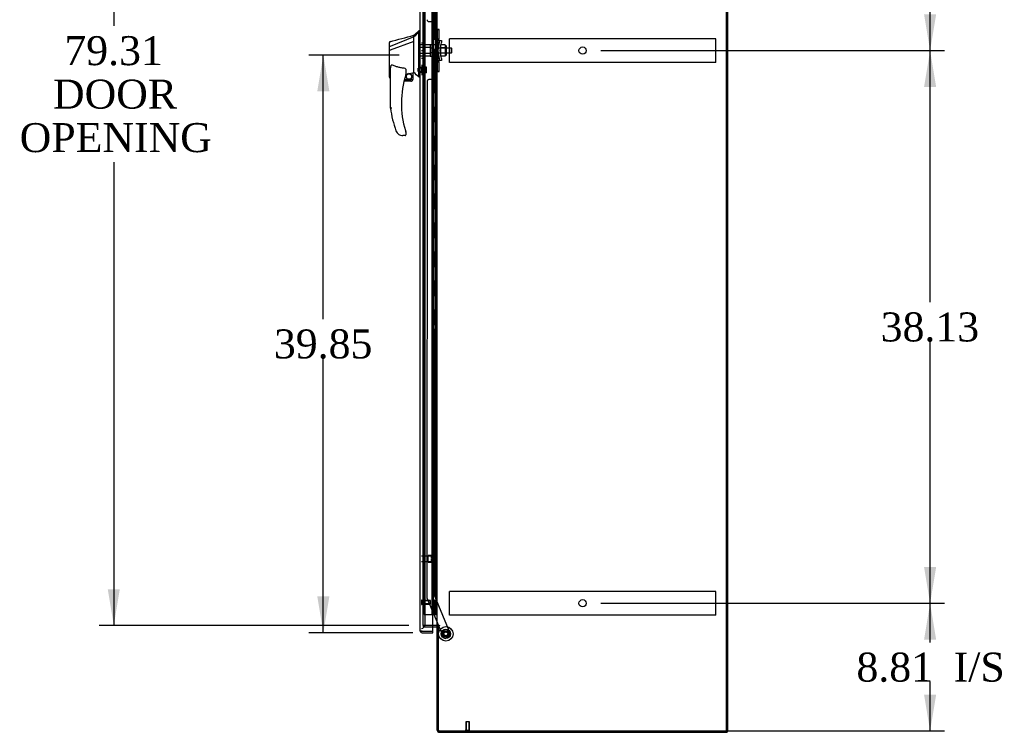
# Model space of a CAD drawing. Header units: inches. Extents: x 2 to 538, y -2 to 358.
# Tile 7 of 10: x 240 to 308, y 133 to 182. Entities that reach past the tile are written whole.
import ezdxf
from ezdxf.enums import TextEntityAlignment as Align
from ezdxf.lldxf.tags import DXFTag

# ---------------------------------------------------------------- set-up
doc = ezdxf.new("R2010")
doc.units = ezdxf.units.IN
doc.header["$MEASUREMENT"] = 0
for name, color, linetype in [('COM53964-3', 7, 'Continuous'), ('COM70220', 7, 'Continuous'), ('COM70760', 7, 'Continuous'), ('COM70763-5', 7, 'Continuous'), ('COM70838', 7, 'Continuous'), ('COM70839-6', 7, 'Continuous'), ('COM71202-5', 7, 'Continuous'), ('COM71205-4', 7, 'Continuous'), ('COM71206-8', 7, 'Continuous'), ('Default', 7, 'Continuous'), ('HAN86294', 7, 'Continuous'), ('HAN86294_NUT', 7, 'Continuous'), ('HAN86294_SCREW', 7, 'Continuous'), ('HAN86294_WASHER', 7, 'Continuous'), ('HAN_NUT', 7, 'Continuous'), ('NTS18147', 7, 'Continuous'), ('ROL87452', 7, 'Continuous'), ('RVT17786', 7, 'Continuous'), ('RVT19000', 7, 'Continuous'), ('SPC87322', 7, 'Continuous'), ('STD26122', 7, 'Continuous'), ('STD26258', 7, 'Continuous'), ('WAF25376', 7, 'Continuous'), ('WAM30038', 7, 'Continuous')]:
    doc.layers.add(name, color=color, linetype=linetype)
doc.styles.add('SEACAD_Times_New_Roman', font='times.ttf')
tags = doc.linetypes.add('HIDDEN2', pattern=[0.1875, 0.125, -0.0625]).pattern_tags.tags
tags[6:7] = [DXFTag(74, 4), DXFTag(75, 0), DXFTag(340, '0'), DXFTag(46, 0.0), DXFTag(50, 0.0), DXFTag(44, 0.0), DXFTag(45, 0.0)]
tags[4:5] = [DXFTag(74, 4), DXFTag(75, 0), DXFTag(340, '0'), DXFTag(46, 0.0), DXFTag(50, 0.0), DXFTag(44, 0.0), DXFTag(45, 0.0)]
doc.dimstyles.new('HAMMOND_(STH_-_540x360)', dxfattribs={"dimtxt": 2, "dimasz": 2.5, "dimexe": 1, "dimexo": 1, "dimgap": 0.5, "dimtad": 0, "dimtih": 1, "dimtoh": 1, "dimzin": 0, "dimdsep": 46, "dimtxsty": 'SEACAD_Times_New_Roman', "dimblk1": '_SE_FILLED', "dimblk2": '_SE_FILLED', "dimsah": 1, "dimcen": 1, "dimadec": 0, "dimazin": 0, "dimtfac": 0.8, "dimtofl": 0, "dimtmove": 0, "dimatfit": 3, "dimfxl": 1, "dimtolj": 1, "dimtzin": 0, "dimarcsym": 0})

# ---------------------------------------------------------------- blocks, each defined once
blk = doc.blocks.new('SE3')
at = {"layer": 'COM53964-3', "color": 7, "linetype": 'HIDDEN2'}
for p, q in [((269.968, 180.429), (269.968, 180.567)), ((288.343, 180.567), (269.968, 180.567)), ((269.968, 179.08), (269.968, 180.429)), ((288.343, 180.429), (288.343, 180.567)), ((288.343, 179.08), (288.343, 180.429)), ((269.968, 178.942), (269.968, 179.08)), ((288.343, 178.942), (269.968, 178.942)), ((288.343, 178.942), (288.343, 179.08)), ((269.968, 142.299), (269.968, 142.437)), ((288.343, 142.437), (269.968, 142.437)), ((269.968, 140.95), (269.968, 142.299)), ((288.343, 142.299), (288.343, 142.437)), ((288.343, 140.95), (288.343, 142.299)), ((269.968, 140.812), (269.968, 140.95)), ((288.343, 140.812), (269.968, 140.812)), ((288.343, 140.812), (288.343, 140.95))]:
    blk.add_line(p, q, dxfattribs=at)
for centre in [(279.155, 179.755), (279.155, 141.625)]:
    blk.add_circle(centre, 0.25, dxfattribs=at)
at = {"layer": 'COM70220', "color": 7, "linetype": 'HIDDEN2'}
for p, q in [((268.283, 140.396), (268.283, 219.328)), ((268.283, 140.146), (268.283, 140.396))]:
    blk.add_line(p, q, dxfattribs=at)
blk.add_arc((268.033, 140.146), 0.25, 270, 0, dxfattribs=at)
at = {"layer": 'COM70760', "color": 7, "linetype": 'HIDDEN2'}
for p, q in [((268.232, 140.862), (268.232, 218.862)), ((268.772, 140.862), (268.772, 218.862)), ((268.777, 218.871), (268.777, 140.862)), ((268.877, 140.862), (268.877, 218.871)), ((269.063, 140.862), (269.063, 218.862)), ((268.827, 181.862), (268.827, 182.862)), ((268.868, 181.862), (268.868, 182.862)), ((268.772, 181.862), (268.827, 181.862)), ((268.816, 181.862), (268.944, 181.862)), ((268.816, 180.862), (268.816, 181.862)), ((268.913, 180.862), (268.913, 181.862)), ((268.939, 181.862), (268.939, 180.862)), ((268.944, 180.862), (268.944, 181.862)), ((268.772, 180.862), (268.827, 180.862)), ((268.816, 180.862), (268.944, 180.862)), ((268.827, 179.862), (268.827, 180.862)), ((268.868, 179.862), (268.868, 180.862)), ((268.772, 179.862), (268.827, 179.862)), ((268.816, 179.862), (268.944, 179.862)), ((268.816, 178.862), (268.816, 179.862)), ((268.913, 178.862), (268.913, 179.862)), ((268.939, 179.862), (268.939, 178.862)), ((268.944, 178.862), (268.944, 179.862)), ((268.772, 178.862), (268.827, 178.862)), ((268.816, 178.862), (268.944, 178.862)), ((268.827, 177.862), (268.827, 178.862)), ((268.868, 177.862), (268.868, 178.862)), ((268.772, 177.862), (268.827, 177.862)), ((268.816, 177.862), (268.944, 177.862)), ((268.816, 176.862), (268.816, 177.862)), ((268.913, 176.862), (268.913, 177.862)), ((268.939, 177.862), (268.939, 176.862)), ((268.944, 176.862), (268.944, 177.862)), ((268.772, 176.862), (268.827, 176.862)), ((268.816, 176.862), (268.944, 176.862)), ((268.827, 175.862), (268.827, 176.862)), ((268.868, 175.862), (268.868, 176.862)), ((268.772, 175.862), (268.827, 175.862)), ((268.816, 175.862), (268.944, 175.862)), ((268.816, 174.862), (268.816, 175.862)), ((268.913, 174.862), (268.913, 175.862)), ((268.939, 175.862), (268.939, 174.862)), ((268.944, 174.862), (268.944, 175.862)), ((268.772, 174.862), (268.827, 174.862)), ((268.816, 174.862), (268.944, 174.862)), ((268.827, 173.862), (268.827, 174.862)), ((268.868, 173.862), (268.868, 174.862)), ((268.772, 173.862), (268.827, 173.862)), ((268.816, 173.862), (268.944, 173.862)), ((268.816, 172.862), (268.816, 173.862)), ((268.913, 172.862), (268.913, 173.862)), ((268.939, 173.862), (268.939, 172.862)), ((268.944, 172.862), (268.944, 173.862)), ((268.772, 172.862), (268.827, 172.862)), ((268.816, 172.862), (268.944, 172.862)), ((268.827, 171.862), (268.827, 172.862)), ((268.868, 171.862), (268.868, 172.862)), ((268.772, 171.862), (268.827, 171.862)), ((268.816, 171.862), (268.944, 171.862)), ((268.816, 170.862), (268.816, 171.862)), ((268.913, 170.862), (268.913, 171.862)), ((268.939, 171.862), (268.939, 170.862)), ((268.944, 170.862), (268.944, 171.862)), ((268.772, 170.862), (268.827, 170.862)), ((268.816, 170.862), (268.944, 170.862)), ((268.827, 169.862), (268.827, 170.862)), ((268.868, 169.862), (268.868, 170.862)), ((268.772, 169.862), (268.827, 169.862)), ((268.816, 169.862), (268.944, 169.862)), ((268.816, 168.862), (268.816, 169.862)), ((268.913, 168.862), (268.913, 169.862)), ((268.939, 169.862), (268.939, 168.862)), ((268.944, 168.862), (268.944, 169.862)), ((268.772, 168.862), (268.827, 168.862)), ((268.816, 168.862), (268.944, 168.862)), ((268.827, 167.862), (268.827, 168.862)), ((268.868, 167.862), (268.868, 168.862)), ((268.772, 167.862), (268.827, 167.862)), ((268.816, 167.862), (268.944, 167.862)), ((268.816, 166.862), (268.816, 167.862)), ((268.913, 166.862), (268.913, 167.862)), ((268.939, 167.862), (268.939, 166.862)), ((268.944, 166.862), (268.944, 167.862)), ((268.772, 166.862), (268.827, 166.862)), ((268.816, 166.862), (268.944, 166.862)), ((268.827, 165.862), (268.827, 166.862)), ((268.868, 165.862), (268.868, 166.862)), ((268.772, 165.862), (268.827, 165.862)), ((268.816, 165.862), (268.944, 165.862)), ((268.816, 164.862), (268.816, 165.862)), ((268.913, 164.862), (268.913, 165.862)), ((268.939, 165.862), (268.939, 164.862)), ((268.944, 164.862), (268.944, 165.862)), ((268.772, 164.862), (268.827, 164.862)), ((268.816, 164.862), (268.944, 164.862)), ((268.827, 163.862), (268.827, 164.862)), ((268.868, 163.862), (268.868, 164.862)), ((268.772, 163.862), (268.827, 163.862)), ((268.816, 163.862), (268.944, 163.862)), ((268.816, 162.862), (268.816, 163.862)), ((268.913, 162.862), (268.913, 163.862)), ((268.939, 163.862), (268.939, 162.862)), ((268.944, 162.862), (268.944, 163.862)), ((268.772, 162.862), (268.827, 162.862)), ((268.816, 162.862), (268.944, 162.862)), ((268.827, 161.862), (268.827, 162.862)), ((268.868, 161.862), (268.868, 162.862)), ((268.772, 161.862), (268.827, 161.862)), ((268.816, 161.862), (268.944, 161.862)), ((268.816, 160.862), (268.816, 161.862)), ((268.913, 160.862), (268.913, 161.862)), ((268.939, 161.862), (268.939, 160.862)), ((268.944, 160.862), (268.944, 161.862)), ((268.772, 160.862), (268.827, 160.862)), ((268.816, 160.862), (268.944, 160.862)), ((268.827, 159.862), (268.827, 160.862)), ((268.868, 159.862), (268.868, 160.862)), ((268.772, 159.862), (268.827, 159.862)), ((268.816, 159.862), (268.944, 159.862)), ((268.816, 158.862), (268.816, 159.862)), ((268.913, 158.862), (268.913, 159.862)), ((268.939, 159.862), (268.939, 158.862)), ((268.944, 158.862), (268.944, 159.862)), ((268.772, 158.862), (268.827, 158.862)), ((268.816, 158.862), (268.944, 158.862)), ((268.827, 157.862), (268.827, 158.862)), ((268.868, 157.862), (268.868, 158.862)), ((268.772, 157.862), (268.827, 157.862)), ((268.816, 157.862), (268.944, 157.862)), ((268.816, 156.862), (268.816, 157.862)), ((268.913, 156.862), (268.913, 157.862)), ((268.939, 157.862), (268.939, 156.862)), ((268.944, 156.862), (268.944, 157.862)), ((268.772, 156.862), (268.827, 156.862)), ((268.816, 156.862), (268.944, 156.862)), ((268.827, 155.862), (268.827, 156.862)), ((268.868, 155.862), (268.868, 156.862)), ((268.772, 155.862), (268.827, 155.862)), ((268.816, 155.862), (268.944, 155.862)), ((268.816, 154.862), (268.816, 155.862)), ((268.913, 154.862), (268.913, 155.862)), ((268.939, 155.862), (268.939, 154.862)), ((268.944, 154.862), (268.944, 155.862)), ((268.772, 154.862), (268.827, 154.862)), ((268.816, 154.862), (268.944, 154.862)), ((268.827, 153.862), (268.827, 154.862)), ((268.868, 153.862), (268.868, 154.862)), ((268.772, 153.862), (268.827, 153.862)), ((268.816, 153.862), (268.944, 153.862)), ((268.816, 152.862), (268.816, 153.862)), ((268.913, 152.862), (268.913, 153.862)), ((268.939, 153.862), (268.939, 152.862)), ((268.944, 152.862), (268.944, 153.862)), ((268.772, 152.862), (268.827, 152.862)), ((268.816, 152.862), (268.944, 152.862)), ((268.827, 151.862), (268.827, 152.862)), ((268.868, 151.862), (268.868, 152.862)), ((268.772, 151.862), (268.827, 151.862)), ((268.816, 151.862), (268.944, 151.862)), ((268.816, 150.862), (268.816, 151.862)), ((268.913, 150.862), (268.913, 151.862)), ((268.939, 151.862), (268.939, 150.862)), ((268.944, 150.862), (268.944, 151.862)), ((268.772, 150.862), (268.827, 150.862)), ((268.816, 150.862), (268.944, 150.862)), ((268.827, 149.862), (268.827, 150.862)), ((268.868, 149.862), (268.868, 150.862)), ((268.772, 149.862), (268.827, 149.862)), ((268.816, 149.862), (268.944, 149.862)), ((268.816, 148.862), (268.816, 149.862)), ((268.913, 148.862), (268.913, 149.862)), ((268.939, 149.862), (268.939, 148.862)), ((268.944, 148.862), (268.944, 149.862)), ((268.772, 148.862), (268.827, 148.862)), ((268.816, 148.862), (268.944, 148.862)), ((268.827, 147.862), (268.827, 148.862)), ((268.868, 147.862), (268.868, 148.862)), ((268.772, 147.862), (268.827, 147.862)), ((268.816, 147.862), (268.944, 147.862)), ((268.816, 146.862), (268.816, 147.862)), ((268.913, 146.862), (268.913, 147.862)), ((268.939, 147.862), (268.939, 146.862)), ((268.944, 146.862), (268.944, 147.862)), ((268.772, 146.862), (268.827, 146.862)), ((268.816, 146.862), (268.944, 146.862)), ((268.827, 145.862), (268.827, 146.862)), ((268.868, 145.862), (268.868, 146.862)), ((268.772, 145.862), (268.827, 145.862)), ((268.816, 145.862), (268.944, 145.862)), ((268.816, 144.862), (268.816, 145.862)), ((268.913, 144.862), (268.913, 145.862)), ((268.939, 145.862), (268.939, 144.862)), ((268.944, 144.862), (268.944, 145.862)), ((268.772, 144.862), (268.827, 144.862)), ((268.816, 144.862), (268.944, 144.862)), ((268.827, 143.862), (268.827, 144.862)), ((268.868, 143.862), (268.868, 144.862)), ((268.772, 143.862), (268.827, 143.862)), ((268.816, 143.862), (268.944, 143.862)), ((268.816, 142.862), (268.816, 143.862)), ((268.913, 142.862), (268.913, 143.862)), ((268.939, 143.862), (268.939, 142.862)), ((268.944, 142.862), (268.944, 143.862)), ((268.772, 142.862), (268.827, 142.862)), ((268.816, 142.862), (268.944, 142.862)), ((268.827, 141.862), (268.827, 142.862)), ((268.868, 141.862), (268.868, 142.862)), ((268.772, 141.862), (268.827, 141.862)), ((268.816, 140.862), (268.816, 141.862)), ((268.816, 141.862), (268.944, 141.862)), ((268.913, 140.862), (268.913, 141.862)), ((268.939, 141.862), (268.939, 140.862)), ((268.944, 140.862), (268.944, 141.862)), ((268.232, 140.862), (268.747, 140.862)), ((268.747, 140.862), (268.772, 140.862)), ((268.772, 140.862), (268.777, 140.862)), ((268.816, 140.862), (268.777, 140.862)), ((268.939, 140.862), (268.816, 140.862)), ((268.939, 140.862), (269.063, 140.862)), ((269.063, 140.862), (269.125, 140.862))]:
    blk.add_line(p, q, dxfattribs=at)
at = {"layer": 'COM70763-5', "color": 7, "linetype": 'HIDDEN2'}
blk.add_line((289.09, 132.818), (289.09, 222.688), dxfattribs=at)
at = {"layer": 'COM70763-5', "color": 7, "linetype": 'Continuous'}
for q in [(289.185, 222.688), (289.125, 132.818)]:
    blk.add_line((289.185, 132.818), q, dxfattribs=at)
at = {"layer": 'COM70838', "color": 7, "linetype": 'HIDDEN2'}
for p, q in [((269.015, 181.163), (269.015, 181.2)), ((269.015, 181.2), (269.14, 181.2)), ((269.015, 181.163), (269.015, 180.45)), ((269.14, 181.2), (269.14, 181.163)), ((269.14, 180.505), (269.14, 181.163)), ((269.015, 179.075), (269.015, 180.45)), ((269.015, 180.45), (269.073, 180.45)), ((269.073, 179.075), (269.073, 180.45)), ((269.073, 180.45), (269.198, 180.45)), ((269.198, 179.075), (269.198, 180.45)), ((269.301, 180.45), (269.198, 180.45)), ((269.201, 179.762), (269.282, 180.325)), ((269.282, 180.325), (269.301, 180.45)), ((269.301, 180.45), (269.427, 180.45)), ((269.327, 179.762), (269.409, 180.325)), ((269.427, 180.45), (269.409, 180.325)), ((269.282, 179.2), (269.201, 179.762)), ((269.409, 179.2), (269.327, 179.762)), ((269.073, 179.075), (269.015, 179.075)), ((269.015, 179.075), (269.015, 178.361)), ((269.198, 179.075), (269.073, 179.075)), ((269.14, 178.361), (269.14, 179.047)), ((269.198, 179.075), (269.301, 179.075)), ((269.301, 179.075), (269.282, 179.2)), ((269.427, 179.075), (269.301, 179.075)), ((269.409, 179.2), (269.427, 179.075)), ((269.015, 178.325), (269.015, 178.361)), ((269.14, 178.325), (269.015, 178.325)), ((269.14, 178.361), (269.14, 178.325))]:
    blk.add_line(p, q, dxfattribs=at)
for centre, start, end in [((269.257, 180.505), 180, 208.03984), ((269.257, 179.047), 166.45544, 180)]:
    blk.add_arc(centre, 0.117, start, end, dxfattribs=at)
at = {"layer": 'COM70839-6', "color": 7, "linetype": 'HIDDEN2'}
for p, q in [((268.953, 180.513), (268.94, 217.389)), ((268.547, 181.762), (268.758, 181.763)), ((268.883, 181.638), (268.883, 180.625)), ((268.883, 178.899), (268.883, 177.887)), ((268.953, 179.012), (268.94, 142.135)), ((268.422, 177.637), (268.408, 142.054)), ((268.758, 177.762), (268.547, 177.762)), ((268.418, 142.007), (269.208, 140.098)), ((268.94, 142.135), (270.039, 139.479)), ((269.221, 140.068), (269.549, 139.276)), ((269.972, 139.315), (269.712, 139.208))]:
    blk.add_line(p, q, dxfattribs=at)
at = {"layer": 'COM70839-6', "color": 7, "linetype": 'Continuous'}
blk.add_line((269.208, 140.098), (269.221, 140.068), dxfattribs=at)
at = {"layer": 'COM70839-6', "color": 7, "linetype": 'HIDDEN2'}
blk.add_circle((269.72, 139.515), 0.129, dxfattribs=at)
for centre, start, end in [((268.547, 181.887), 180.02117, 270.02117), ((268.758, 181.638), 0.02117, 90.02117), ((269.008, 180.625), 180.02117, 243.91729), ((269.008, 178.899), 116.08271, 179.97883), ((268.547, 177.637), 89.97883, 179.97883), ((268.758, 177.887), 269.97883, 359.97883), ((268.533, 142.054), 179.97883, 202.49083), ((269.664, 139.323), 202.49083, 292.49083), ((269.924, 139.431), 292.49083, 22.49083)]:
    blk.add_arc(centre, 0.125, start, end, dxfattribs=at)
at = {"layer": 'COM71202-5', "color": 7, "linetype": 'Continuous'}
for p, q in [((267.938, 139.739), (267.938, 219.985)), ((268.813, 139.691), (268.813, 220.033)), ((267.938, 139.739), (267.938, 139.739)), ((267.938, 139.739), (267.938, 139.739)), ((268.018, 139.691), (267.968, 139.652)), ((268.081, 139.691), (267.968, 139.691)), ((268.018, 139.691), (268.081, 139.691)), ((268.081, 139.691), (268.081, 139.691)), ((268.081, 139.691), (268.813, 139.691)), ((268.081, 139.691), (268.813, 139.691)), ((268.081, 139.596), (268.813, 139.596)), ((268.813, 139.596), (268.813, 139.691))]:
    blk.add_line(p, q, dxfattribs=at)
for start, end in [(180, 180.07617), (180.15607, 217.50359), (217.50359, 270)]:
    blk.add_arc((268.081, 139.739), 0.143, start, end, dxfattribs=at)
blk.add_open_spline([(267.968, 139.691), (267.958, 139.699), (267.951, 139.707), (267.943, 139.719), (267.941, 139.723), (267.939, 139.731), (267.938, 139.735), (267.938, 139.739)], degree=3, knots=[0, 0, 0, 0, 0.5, 0.5, 0.75, 0.75, 1, 1, 1, 1], dxfattribs=at)
at = {"layer": 'COM71205-4', "color": 7, "linetype": 'HIDDEN2'}
for p, q in [((268.158, 140.098), (268.158, 140.003)), ((268.158, 140.003), (268.813, 140.003))]:
    blk.add_line(p, q, dxfattribs=at)
at = {"layer": 'COM71205-4', "color": 7, "linetype": 'Continuous'}
for p, q in [((268.813, 140.003), (269.077, 140.003)), ((269.125, 132.866), (269.125, 140.068)), ((269.22, 140.068), (269.125, 140.068)), ((269.268, 132.723), (289.125, 132.723)), ((289.125, 132.818), (289.125, 132.723))]:
    blk.add_line(p, q, dxfattribs=at)
for centre, radius, start, end in [((269.077, 139.955), 0.143, 52.20512, 90), ((269.077, 139.955), 0.048, 0, 90), ((269.268, 132.866), 0.143, 180, 270)]:
    blk.add_arc(centre, radius, start, end, dxfattribs=at)
at = {"layer": 'COM71205-4', "color": 7, "linetype": 'HIDDEN2'}
blk.add_arc((269.268, 132.866), 0.048, 180, 270, dxfattribs=at)
at = {"layer": 'COM71206-8', "color": 7, "linetype": 'Continuous'}
for p, q in [((289.125, 132.818), (289.125, 222.688)), ((269.125, 140.098), (269.125, 219.408)), ((269.077, 140.098), (268.813, 140.098)), ((269.077, 140.098), (269.125, 140.098)), ((269.268, 140.098), (269.125, 140.098)), ((269.298, 140.068), (269.22, 140.068)), ((269.22, 132.818), (269.22, 140.068)), ((269.268, 140.098), (269.298, 140.098)), ((269.22, 132.818), (289.125, 132.818))]:
    blk.add_line(p, q, dxfattribs=at)
at = {"layer": 'COM71206-8', "color": 7, "linetype": 'HIDDEN2'}
for p, q in [((268.158, 140.098), (268.158, 219.408)), ((268.813, 140.098), (268.158, 140.098))]:
    blk.add_line(p, q, dxfattribs=at)
at = {"layer": 'COM71206-8', "color": 7, "linetype": 'Continuous'}
blk.add_arc((269.298, 140.083), 0.015, 270, 90, dxfattribs=at)
at = {"layer": 'HAN86294', "color": 7, "linetype": 'Continuous'}
for p, q in [((267.503, 180.7), (267.503, 180.812)), ((267.938, 181.112), (267.855, 181.112)), ((267.858, 181.112), (267.858, 181.01)), ((267.858, 180.951), (267.858, 181.01)), ((267.858, 180.864), (267.858, 180.951)), ((267.858, 178.374), (267.858, 180.864)), ((265.823, 180.019), (265.823, 180.316)), ((267.503, 180.7), (265.868, 180.044)), ((267.503, 180.386), (265.879, 179.783)), ((267.503, 180.553), (267.503, 180.7)), ((267.503, 180.459), (267.503, 180.553)), ((267.503, 180.386), (267.503, 180.459)), ((267.503, 178.501), (267.503, 180.386)), ((265.823, 179.785), (265.823, 180.019)), ((265.823, 177.913), (265.823, 179.785)), ((265.877, 179.783), (265.879, 179.783)), ((265.903, 175.779), (265.903, 178.45)), ((266.963, 178.369), (266.963, 178.106)), ((266.963, 178.12), (267.09, 178.149)), ((267.173, 178.168), (267.408, 178.223)), ((267.438, 178.226), (267.503, 178.242)), ((267.438, 178.226), (267.438, 178.227)), ((267.438, 178.227), (267.438, 177.762)), ((267.503, 178.355), (267.503, 178.501)), ((267.503, 178.242), (267.503, 178.355)), ((267.858, 177.969), (267.858, 178.374)), ((265.897, 177.854), (265.903, 177.856)), ((267.313, 177.637), (266.833, 177.637)), ((266.864, 177.762), (267.438, 177.762)), ((267.858, 177.944), (267.858, 177.969)), ((267.858, 177.942), (267.938, 177.942)), ((266.466, 173.977), (266.464, 173.975)), ((266.963, 174.125), (266.963, 173.947)), ((266.903, 173.887), (266.748, 173.887))]:
    blk.add_line(p, q, dxfattribs=at)
at = {"layer": 'HAN86294', "color": 7, "linetype": 'HIDDEN2'}
for p, q in [((268.64, 180.158), (267.938, 180.158)), ((268.64, 180.158), (268.64, 179.962)), ((268.64, 179.962), (267.938, 179.962)), ((268.64, 179.563), (267.938, 179.563)), ((268.64, 179.367), (267.938, 179.367)), ((268.64, 179.962), (268.64, 179.563)), ((268.765, 179.922), (268.64, 179.922)), ((268.765, 179.602), (268.64, 179.602)), ((268.64, 179.563), (268.64, 179.367)), ((268.765, 179.922), (268.765, 179.762)), ((268.765, 179.762), (268.765, 179.602)), ((270.1, 179.922), (269.14, 179.922)), ((269.14, 179.602), (270.1, 179.602)), ((270.1, 179.602), (270.1, 179.922)), ((270.13, 179.892), (270.1, 179.922)), ((270.1, 179.602), (270.13, 179.632)), ((270.13, 179.632), (270.13, 179.892)), ((268.063, 178.587), (267.938, 178.587)), ((267.938, 178.262), (268.063, 178.262)), ((268.063, 178.262), (268.063, 178.587))]:
    blk.add_line(p, q, dxfattribs=at)
at = {"layer": 'HAN86294', "color": 7, "linetype": 'Continuous'}
blk.add_circle((267.177, 177.966), 0.188, dxfattribs=at)
for centre, radius, start, end in [((-38.417, 1319.496), 1179.062, 284.955175, 285.038073), ((251.474, 200.14), 25.11, 309.66938, 310.72993), ((265.883, 180.316), 0.06, 105.82399, 180.00016), ((265.868, 180.143), 0.361, 262.90649, 271.52325), ((273.067, 176.116), 6.417, 162.10501, 197.01016), ((266.903, 178.106), 0.06, 342.10501, 0), ((267.177, 177.966), 0.202, 115.2676, 90.89564), ((266.915, 179.094), 0.961, 280.53162, 285.63162), ((231.092, 134.796), 56.686, 49.56494, 50.03473), ((267.313, 177.762), 0.125, 270, 310.5358), ((267.313, 177.762), 0.125, 310.5358, 346.11346), ((267.313, 177.762), 0.125, 346.11346, 0), ((273.243, 176.715), 7.4, 187.26095, 199.71455), ((266.748, 174.387), 0.5, 199.71455, 235.43766), ((266.748, 174.387), 0.5, 235.43766, 270), ((266.903, 173.947), 0.06, 270, 0), ((266.903, 174.125), 0.06, 0, 17.89499)]:
    blk.add_arc(centre, radius, start, end, dxfattribs=at)
blk.add_ellipse((265.883, 177.913), major_axis=(0.06, 0), ratio=0.999979, start_param=3.141468, end_param=4.950188, dxfattribs=at)
blk.add_open_spline([(267.858, 181.01), (267.74, 180.907), (267.621, 180.803), (267.503, 180.7)], degree=3, dxfattribs=at)
for points, knots in [([(265.868, 180.044), (265.855, 180.043), (265.843, 180.04), (265.827, 180.03), (265.823, 180.025), (265.823, 180.019)], [0, 0, 0, 0, 0.5, 0.5, 1, 1, 1, 1]), ([(265.903, 178.45), (265.903, 178.507), (265.907, 178.565), (265.922, 178.65), (265.928, 178.678), (265.943, 178.719), (265.948, 178.733), (265.961, 178.751), (265.965, 178.756), (265.978, 178.764), (265.986, 178.765), (265.993, 178.762)], [0, 0, 0, 0, 0.5, 0.5, 0.75, 0.75, 0.875, 0.875, 0.9375, 0.9375, 1, 1, 1, 1]), ([(266.903, 178.524), (266.825, 178.534), (266.747, 178.547), (266.593, 178.577), (266.516, 178.594), (266.364, 178.633), (266.288, 178.656), (266.139, 178.705), (266.066, 178.733), (265.993, 178.762)], [0, 0, 0, 0, 0.25, 0.25, 0.5, 0.5, 0.75, 0.75, 1, 1, 1, 1]), ([(266.903, 178.524), (266.907, 178.523), (266.911, 178.522), (266.917, 178.518), (266.92, 178.515), (266.928, 178.507), (266.932, 178.501), (266.939, 178.488), (266.942, 178.481), (266.948, 178.468), (266.95, 178.461), (266.956, 178.44), (266.958, 178.426), (266.961, 178.405), (266.962, 178.398), (266.963, 178.383), (266.963, 178.376), (266.963, 178.369)], [0, 0, 0, 0, 0.0625, 0.0625, 0.125, 0.125, 0.25, 0.25, 0.375, 0.375, 0.5, 0.5, 0.75, 0.75, 0.875, 0.875, 1, 1, 1, 1]), ([(267.408, 178.223), (267.412, 178.224), (267.416, 178.225), (267.423, 178.226), (267.426, 178.227), (267.435, 178.228), (267.438, 178.228), (267.438, 178.227)], [0, 0, 0, 0, 0.25, 0.25, 0.5, 0.5, 1, 1, 1, 1]), ([(265.993, 175.785), (265.987, 175.785), (265.981, 175.784), (265.97, 175.784), (265.964, 175.783), (265.948, 175.782), (265.938, 175.782), (265.925, 175.781), (265.921, 175.781), (265.915, 175.78), (265.912, 175.78), (265.908, 175.78), (265.906, 175.78), (265.904, 175.779), (265.903, 175.779), (265.903, 175.779)], [0, 0, 0, 0, 0.125, 0.125, 0.25, 0.25, 0.5, 0.5, 0.625, 0.625, 0.75, 0.75, 0.875, 0.875, 1, 1, 1, 1]), ([(266.93, 174.238), (266.936, 174.221), (266.941, 174.204), (266.949, 174.178), (266.952, 174.17), (266.956, 174.158), (266.957, 174.154), (266.959, 174.149), (266.959, 174.147), (266.96, 174.145), (266.96, 174.144), (266.96, 174.144)], [0, 0, 0, 0, 0.5, 0.5, 0.75, 0.75, 0.875, 0.875, 0.9375, 0.9375, 1, 1, 1, 1])]:
    blk.add_open_spline(points, degree=3, knots=knots, dxfattribs=at)
at = {"layer": 'HAN86294_NUT', "color": 7, "linetype": 'HIDDEN2'}
for p, q in [((269.357, 180.146), (269.357, 179.954)), ((269.682, 180.146), (269.357, 180.146)), ((269.682, 180.146), (269.682, 180.05)), ((269.732, 180.095), (269.682, 180.095)), ((269.682, 180.05), (269.682, 179.954)), ((269.762, 179.46), (269.762, 180.065)), ((269.357, 179.954), (269.357, 179.57)), ((269.682, 179.954), (269.357, 179.954)), ((269.357, 179.57), (269.357, 179.378)), ((269.682, 179.57), (269.357, 179.57)), ((269.682, 179.378), (269.357, 179.378)), ((269.682, 179.954), (269.682, 179.762)), ((269.682, 179.762), (269.682, 179.57)), ((269.682, 179.57), (269.682, 179.474)), ((269.682, 179.474), (269.682, 179.378)), ((269.682, 179.43), (269.732, 179.43))]:
    blk.add_line(p, q, dxfattribs=at)
for centre, start, end in [((269.732, 180.065), 0, 90), ((269.732, 179.46), 270, 0)]:
    blk.add_arc(centre, 0.03, start, end, dxfattribs=at)
at = {"layer": 'HAN86294_SCREW', "color": 7, "linetype": 'HIDDEN2'}
for p, q in [((268.183, 178.162), (268.183, 178.687)), ((268.253, 178.687), (268.183, 178.687)), ((268.253, 178.162), (268.253, 178.687)), ((267.808, 178.308), (267.808, 178.54)), ((268.183, 178.54), (267.808, 178.54)), ((267.808, 178.308), (268.183, 178.308)), ((268.183, 178.162), (268.253, 178.162)), ((268.39, 178.617), (268.253, 178.617)), ((268.39, 178.424), (268.253, 178.424)), ((268.39, 178.232), (268.253, 178.232)), ((268.39, 178.424), (268.39, 178.617)), ((268.39, 178.232), (268.39, 178.424))]:
    blk.add_line(p, q, dxfattribs=at)
at = {"layer": 'HAN86294_WASHER', "color": 7, "linetype": 'HIDDEN2'}
for p, q in [((268.093, 178.736), (268.033, 178.736)), ((268.093, 178.113), (268.093, 178.736)), ((268.153, 178.736), (268.093, 178.736)), ((268.093, 178.113), (268.093, 178.736)), ((268.153, 178.113), (268.153, 178.736)), ((268.033, 178.113), (268.093, 178.113)), ((268.093, 178.113), (268.153, 178.113))]:
    blk.add_line(p, q, dxfattribs=at)
at = {"layer": 'HAN_NUT', "color": 7, "linetype": 'HIDDEN2'}
for p, q in [((268.033, 180.292), (268.248, 180.292)), ((268.248, 179.762), (268.248, 180.292)), ((268.033, 179.762), (268.248, 179.762)), ((268.248, 179.232), (268.248, 179.762)), ((268.033, 179.232), (268.248, 179.232))]:
    blk.add_line(p, q, dxfattribs=at)
at = {"layer": 'NTS18147', "color": 7, "linetype": 'HIDDEN2'}
for p, q in [((268.503, 144.471), (268.503, 144.911)), ((268.94, 144.911), (268.503, 144.911)), ((268.94, 145.186), (268.94, 145.191)), ((269.003, 145.191), (268.94, 145.191)), ((268.94, 145.186), (268.94, 144.998)), ((268.94, 145.186), (269.003, 145.186)), ((268.94, 144.998), (268.94, 144.88)), ((269.003, 144.998), (268.94, 144.998)), ((268.94, 144.88), (268.94, 144.502)), ((268.94, 144.88), (269.003, 144.88)), ((269.003, 145.186), (269.003, 145.191)), ((269.003, 144.88), (269.003, 144.998)), ((269.065, 145.038), (269.065, 145.092)), ((268.503, 144.471), (268.94, 144.471)), ((268.94, 144.502), (268.94, 144.385)), ((269.003, 144.502), (268.94, 144.502)), ((268.94, 144.385), (268.94, 144.196)), ((268.94, 144.385), (269.003, 144.385)), ((268.94, 144.196), (268.94, 144.191)), ((269.003, 144.196), (268.94, 144.196)), ((268.94, 144.191), (269.003, 144.191)), ((269.003, 144.385), (269.003, 144.502)), ((269.003, 144.196), (269.003, 144.191)), ((269.065, 144.29), (269.065, 144.345))]:
    blk.add_line(p, q, dxfattribs=at)
blk.add_arc((268.747, 144.691), 0.318, 323.63381, 36.36619, dxfattribs=at)
for centre, start_param, end_param in [((268.747, 145.092), 2.506883, 3.776302), ((268.747, 145.038), 2.506883, 3.141593), ((268.747, 144.345), 3.141593, 3.776302), ((268.747, 144.29), 2.506883, 3.776302)]:
    blk.add_ellipse(centre, major_axis=(-0.318, 0), ratio=0.5, start_param=start_param, end_param=end_param, dxfattribs=at)
at = {"layer": 'ROL87452', "color": 7, "linetype": 'HIDDEN2'}
for radius in [0.5, 0.206]:
    blk.add_circle((269.72, 139.515), radius, dxfattribs=at)
at = {"layer": 'RVT17786', "color": 7, "linetype": 'HIDDEN2'}
blk.add_circle((269.72, 139.515), 0.217, dxfattribs=at)
at = {"layer": 'RVT19000', "color": 7, "linetype": 'HIDDEN2'}
for p, q in [((268.803, 180.747), (268.803, 181.028)), ((269.015, 181.028), (268.803, 181.028)), ((268.803, 180.747), (269.015, 180.747)), ((269.14, 181.083), (269.015, 181.083)), ((269.14, 181.2), (269.14, 181.2)), ((269.253, 181.2), (269.14, 181.2)), ((269.253, 180.575), (269.253, 181.2)), ((269.015, 180.693), (269.14, 180.693)), ((269.14, 180.575), (269.253, 180.575)), ((268.803, 178.496), (268.803, 178.777)), ((269.015, 178.777), (268.803, 178.777)), ((269.14, 178.832), (269.015, 178.832)), ((269.253, 178.949), (269.14, 178.949)), ((269.253, 178.324), (269.253, 178.949)), ((268.803, 178.496), (269.015, 178.496)), ((269.015, 178.442), (269.14, 178.442)), ((269.14, 178.324), (269.14, 178.325)), ((269.14, 178.324), (269.253, 178.324))]:
    blk.add_line(p, q, dxfattribs=at)
at = {"layer": 'SPC87322', "color": 7, "linetype": 'HIDDEN2'}
for p, q in [((269.015, 180.155), (268.64, 180.155)), ((268.64, 179.37), (269.015, 179.37)), ((269.14, 180), (269.015, 180)), ((269.14, 179.99), (269.015, 179.99)), ((269.14, 179.535), (269.015, 179.535)), ((269.14, 179.525), (269.015, 179.525))]:
    blk.add_line(p, q, dxfattribs=at)
at = {"layer": 'STD26122', "color": 7, "linetype": 'HIDDEN2'}
for p, q in [((268.998, 144.876), (268.033, 144.876)), ((268.998, 144.876), (268.998, 144.506)), ((269.033, 144.841), (268.998, 144.876)), ((269.033, 144.541), (269.033, 144.841)), ((268.033, 144.506), (268.998, 144.506)), ((268.998, 144.506), (269.033, 144.541))]:
    blk.add_line(p, q, dxfattribs=at)
at = {"layer": 'STD26258', "color": 7, "linetype": 'HIDDEN2'}
for p, q in [((268.064, 141.847), (268.033, 141.847)), ((268.033, 141.535), (268.064, 141.535)), ((268.064, 141.535), (268.064, 141.847)), ((268.658, 141.816), (268.064, 141.816)), ((268.658, 141.785), (268.064, 141.785)), ((268.658, 141.597), (268.064, 141.597)), ((268.064, 141.566), (268.658, 141.566)), ((268.658, 141.566), (268.658, 141.816)), ((271.345, 133.443), (271.095, 133.443)), ((271.095, 133.443), (271.095, 132.849)), ((271.126, 133.443), (271.126, 132.849)), ((271.314, 133.443), (271.314, 132.849)), ((271.345, 132.849), (271.345, 133.443)), ((271.376, 132.849), (271.064, 132.849)), ((271.064, 132.849), (271.064, 132.818)), ((271.376, 132.818), (271.376, 132.849))]:
    blk.add_line(p, q, dxfattribs=at)
at = {"layer": 'WAF25376', "color": 7, "linetype": 'HIDDEN2'}
for radius in [0.315, 0.14]:
    blk.add_circle((269.72, 139.515), radius, dxfattribs=at)
at = {"layer": 'WAM30038', "color": 7, "linetype": 'HIDDEN2'}
for p, q in [((268.728, 144.865), (268.728, 144.919)), ((268.772, 144.893), (268.728, 144.865)), ((268.728, 144.84), (268.772, 144.868)), ((268.728, 144.865), (268.743, 144.852)), ((268.728, 144.709), (268.728, 144.84)), ((268.743, 144.852), (268.782, 144.877)), ((268.791, 145.066), (268.791, 144.316)), ((268.815, 145.066), (268.791, 145.066)), ((268.815, 145.066), (268.815, 144.316)), ((268.772, 144.709), (268.728, 144.709)), ((268.728, 144.542), (268.728, 144.674)), ((268.728, 144.674), (268.772, 144.674)), ((268.772, 144.514), (268.728, 144.542)), ((268.743, 144.53), (268.728, 144.517)), ((268.728, 144.463), (268.728, 144.517)), ((268.728, 144.517), (268.772, 144.489)), ((268.782, 144.506), (268.743, 144.53)), ((268.791, 144.316), (268.815, 144.316))]:
    blk.add_line(p, q, dxfattribs=at)
for centre, radius, start, end in [((268.207, 145.594), 0.85, 311.70584, 313.44931), ((268.773, 144.691), 0.0181, 1.77183, 93.07302), ((268.773, 144.692), 0.0182, 267.1609, 357.99424), ((268.204, 143.785), 0.854, 46.55474, 48.29011)]:
    blk.add_arc(centre, radius, start, end, dxfattribs=at)
for points, knots in [([(268.728, 144.919), (268.74, 144.931), (268.753, 144.942), (268.766, 144.954), (268.768, 144.956), (268.77, 144.958), (268.772, 144.959)], [0, 0, 0, 0, 0.858552, 0.858552, 0.858552, 1, 1, 1, 1]), ([(268.786, 144.898), (268.786, 144.898), (268.785, 144.898), (268.781, 144.898), (268.777, 144.896), (268.772, 144.893)], [0.4389304, 0.4389304, 0.4389304, 0.4389304, 0.5, 0.5, 1, 1, 1, 1]), ([(268.772, 144.868), (268.775, 144.87), (268.777, 144.871), (268.781, 144.875), (268.783, 144.877), (268.786, 144.881), (268.788, 144.884), (268.791, 144.889), (268.791, 144.891), (268.791, 144.893)], [0, 0, 0, 0, 0.25, 0.25, 0.5, 0.5, 0.75, 0.75, 1, 1, 1, 1]), ([(268.772, 144.423), (268.77, 144.425), (268.768, 144.427), (268.766, 144.428), (268.753, 144.44), (268.74, 144.451), (268.728, 144.463)], [0, 0, 0, 0, 0.141448, 0.141448, 0.141448, 1, 1, 1, 1]), ([(268.791, 144.489), (268.791, 144.491), (268.791, 144.494), (268.788, 144.499), (268.786, 144.501), (268.781, 144.508), (268.777, 144.511), (268.772, 144.514)], [0, 0, 0, 0, 0.25, 0.25, 0.5, 0.5, 1, 1, 1, 1]), ([(268.772, 144.489), (268.775, 144.488), (268.777, 144.487), (268.781, 144.485), (268.783, 144.484), (268.785, 144.484), (268.786, 144.484), (268.786, 144.484)], [0, 0, 0, 0, 0.25, 0.25, 0.5, 0.5, 0.5626015, 0.5626015, 0.5626015, 0.5626015])]:
    blk.add_open_spline(points, degree=3, knots=knots, dxfattribs=at)
blk = doc.blocks.new('DMBLK5015')
at = {"layer": 'Default', "linetype": 'Continuous'}
for points in [[(303.551, 139.125), (303.134, 141.625), (302.718, 139.125)], [(303.551, 135.318), (302.718, 135.318), (303.134, 132.818)]]:
    blk.add_hatch(color=7, dxfattribs=at).paths.add_polyline_path(points)
at = {"layer": 'Default', "color": 7, "linetype": 'Continuous'}
for p, q in [((280.405, 141.625), (304.134, 141.625)), ((303.134, 138.921), (303.134, 141.625)), ((303.134, 132.818), (303.134, 136.221)), ((280.173, 132.818), (304.134, 132.818))]:
    blk.add_line(p, q, dxfattribs=at)
at = {"layer": 'Default', "color": 7, "linetype": 'Continuous', "style": 'SEACAD_Times_New_Roman'}
for s, p in [('8.81', (298.05, 138.221)), ('I/S', (304.758, 138.221))]:
    blk.add_text(s, height=2, dxfattribs=at).set_placement(p, align=Align.TOP_LEFT)
blk = doc.blocks.new('_SE_FILLED')
at = {"color": 0}
blk.add_line((0, 0), (-1, 0), dxfattribs=at)
blk.add_solid([(0, 0), (-1, -0.1665), (-1, 0.1665), (0, 0)], dxfattribs=at)
blk = doc.blocks.new('DMBLK5016')
at = {"layer": 'Default', "linetype": 'Continuous'}
for points in [[(303.551, 177.255), (303.134, 179.755), (302.718, 177.255)], [(303.551, 144.125), (302.718, 144.125), (303.134, 141.625)]]:
    blk.add_hatch(color=7, dxfattribs=at).paths.add_polyline_path(points)
at = {"layer": 'Default', "color": 7, "linetype": 'Continuous'}
for p, q in [((280.405, 179.755), (304.134, 179.755)), ((303.134, 162.39), (303.134, 179.755)), ((303.134, 141.625), (303.134, 159.69)), ((280.405, 141.625), (304.134, 141.625))]:
    blk.add_line(p, q, dxfattribs=at)
at = {"layer": 'Default', "color": 7, "linetype": 'Continuous', "style": 'SEACAD_Times_New_Roman'}
blk.add_text('38.13', height=2, dxfattribs=at).set_placement((299.722, 161.69), align=Align.TOP_LEFT)
blk = doc.blocks.new('DMBLK5017')
at = {"layer": 'Default', "linetype": 'Continuous'}
for points in [[(303.551, 215.385), (303.134, 217.885), (302.718, 215.385)], [(303.551, 182.255), (302.718, 182.255), (303.134, 179.755)]]:
    blk.add_hatch(color=7, dxfattribs=at).paths.add_polyline_path(points)
at = {"layer": 'Default', "color": 7, "linetype": 'Continuous'}
for p, q in [((289.343, 217.885), (304.134, 217.885)), ((303.134, 200.52), (303.134, 217.885)), ((303.134, 179.755), (303.134, 197.82)), ((280.405, 179.755), (304.134, 179.755))]:
    blk.add_line(p, q, dxfattribs=at)
at = {"layer": 'Default', "color": 7, "linetype": 'Continuous', "style": 'SEACAD_Times_New_Roman'}
blk.add_text('38.13', height=2, dxfattribs=at).set_placement((299.722, 199.82), align=Align.TOP_LEFT)
blk = doc.blocks.new('DMBLK5032')
at = {"layer": 'Default', "linetype": 'Continuous'}
for points in [[(246.391, 216.908), (247.224, 216.908), (246.808, 219.408)], [(246.391, 142.598), (246.808, 140.098), (247.224, 142.598)]]:
    blk.add_hatch(color=7, dxfattribs=at).paths.add_polyline_path(points)
at = {"layer": 'Default', "color": 7, "linetype": 'Continuous'}
for p, q in [((267.618, 219.408), (245.808, 219.408)), ((246.808, 219.408), (246.808, 181.453)), ((246.808, 172.053), (246.808, 140.098)), ((267.158, 140.098), (245.808, 140.098))]:
    blk.add_line(p, q, dxfattribs=at)
at = {"layer": 'Default', "color": 7, "linetype": 'Continuous', "style": 'SEACAD_Times_New_Roman'}
for s, p in [('79.31', (243.395, 180.753)), ('DOOR', (242.613, 177.753)), ('OPENING', (240.315, 174.753))]:
    blk.add_text(s, height=2, dxfattribs=at).set_placement(p, align=Align.TOP_LEFT)
blk = doc.blocks.new('DMBLK5033')
at = {"layer": 'Default', "linetype": 'Continuous'}
for points in [[(260.849, 176.944), (261.683, 176.944), (261.266, 179.444)], [(260.849, 142.096), (261.266, 139.596), (261.683, 142.096)]]:
    blk.add_hatch(color=7, dxfattribs=at).paths.add_polyline_path(points)
at = {"layer": 'Default', "color": 7, "linetype": 'Continuous'}
for p, q in [((266.503, 179.444), (260.266, 179.444)), ((261.266, 161.22), (261.266, 179.444)), ((261.266, 139.596), (261.266, 158.52)), ((267.447, 139.596), (260.266, 139.596))]:
    blk.add_line(p, q, dxfattribs=at)
at = {"layer": 'Default', "color": 7, "linetype": 'Continuous', "style": 'SEACAD_Times_New_Roman'}
blk.add_text('39.85', height=2, dxfattribs=at).set_placement((257.854, 160.52), align=Align.TOP_LEFT)

msp = doc.modelspace()

# ---------------------------------------------------------------- block references
at = {"layer": 'Default'}
msp.add_blockref('SE3', (0, 0), dxfattribs=at)

# ---------------------------------------------------------------- dimensions: what is measured, and where the dimension line sits
at = {"layer": 'Default', "color": 7, "linetype": 'Continuous'}
for base, p1, p2, text, picture, middle, dimtype in [((246.808, 140.098), (268.618, 219.408), (269.077, 140.098), '\\A1;<>\\PDOOR\\XOPENING', 'DMBLK5032', (246.808, 179.753), 160), ((303.134, 217.885), (279.405, 179.755), (288.343, 217.885), '\\A1;<>', 'DMBLK5017', (303.134, 198.82), 160), ((261.266, 179.444), (268.447, 139.596), (267.503, 179.444), '\\A1;<>', 'DMBLK5033', (261.266, 159.52), 160), ((303.134, 141.625), (279.405, 141.625), (279.405, 179.755), '\\A1;<>', 'DMBLK5016', (303.134, 160.69), 161), ((303.134, 141.625), (279.173, 132.818), (279.405, 141.625), '\\A1;<> I/S', 'DMBLK5015', (303.134, 137.221), 160)]:
    dim = msp.add_linear_dim(base=base, p1=p1, p2=p2, angle=90, text=text, dimstyle='HAMMOND_(STH_-_540x360)', dxfattribs=at)
    dim.commit()
    dim.dimension.update_dxf_attribs({"geometry": picture, "text_midpoint": middle, "dimtype": dimtype})

doc.saveas('drawing.dxf')
